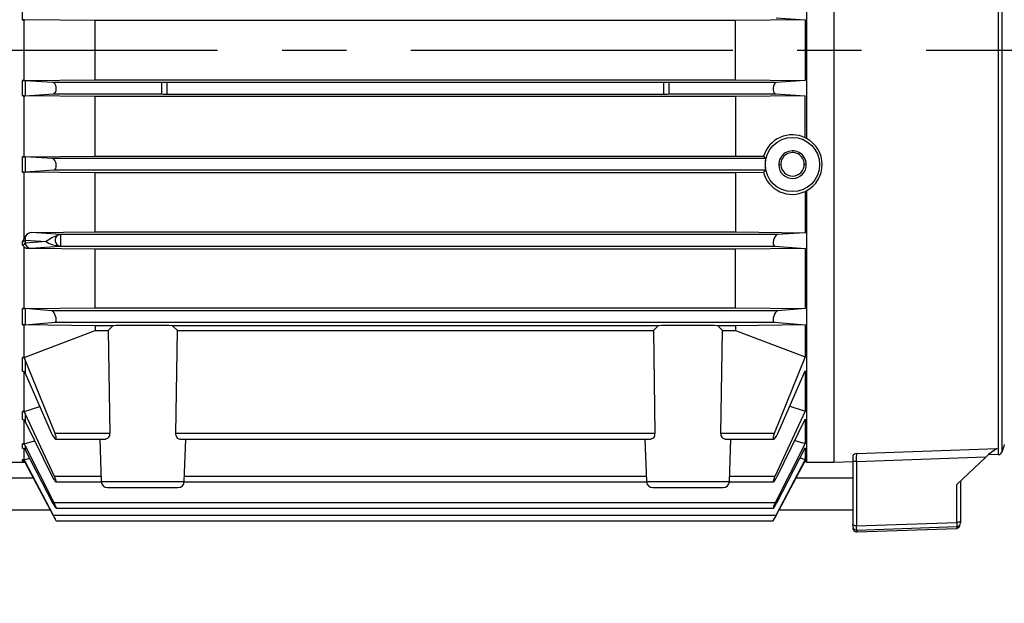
# Model space of a CAD drawing. Header units: inches. Extents: x 0 to 44, y 0 to 34.
# Tile 4 of 18: x 11.7 to 17.8, y 6.8 to 10.4. Entities that reach past the tile are written whole.
import ezdxf

# ---------------------------------------------------------------- set-up
doc = ezdxf.new("R2010")
doc.units = ezdxf.units.IN
doc.header["$LTSCALE"] = 4
doc.header["$MEASUREMENT"] = 0
doc.linetypes.add('CENTERX2', pattern=[0.8, 0.5, -0.1, 0.1, -0.1])
doc.layers.add('CENTER', color=40, linetype='CENTERX2')
doc.layers.add('DIMENSIONS', color=140, linetype='Continuous', lineweight=25)
doc.styles.add('SLDTEXTSTYLE0', font='TXT', dxfattribs={"width": 0.7})
doc.dimstyles.new('SLDDIMSTYLE2', dxfattribs={"dimtxt": 0.277778, "dimasz": 0.52, "dimexe": 0, "dimexo": 0.0625, "dimgap": 0.069444, "dimtad": 0, "dimtih": 1, "dimtoh": 1, "dimrnd": 1e-09, "dimdsep": 46, "dimtxsty": 'SLDTEXTSTYLE0', "dimsah": 1, "dimcen": 0.09, "dimadec": 0, "dimazin": 2, "dimtfac": 1, "dimtmove": 0, "dimatfit": 0, "dimfxl": 0, "dimfrac": 2, "dimtolj": 1, "dimtzin": 12, "dimarcsym": 0})

# ---------------------------------------------------------------- blocks, each defined once
blk = doc.blocks.new('_D_3')
at = {"layer": 'DIMENSIONS'}
for p, q in [((18.9288, 9.611), (18.9288, 4.8818)), ((18.7488, 7.7547), (18.7488, 6.7813)), ((18.7488, 6.5413), (18.7488, 4.8818)), ((18.7488, 5.3818), (17.7488, 5.3818)), ((18.9288, 5.3818), (19.901, 5.3818)), ((20.2775, 5.3813), (20.1842, 5.3813)), ((20.1842, 5.3813), (20.1842, 4.9395)), ((20.872, 5.3813), (20.9653, 5.3813)), ((20.9653, 5.3813), (20.9653, 4.9395)), ((20.1842, 4.9395), (20.2775, 4.9395)), ((20.9653, 4.9395), (20.872, 4.9395))]:
    blk.add_line(p, q, dxfattribs=at)
for points in [[(18.7488, 5.3818), (18.2288, 5.4618), (18.2288, 5.3018)], [(18.9288, 5.3818), (19.4488, 5.3018), (19.4488, 5.4618)]]:
    blk.add_solid(points, dxfattribs=at)
at = {"layer": 'DIMENSIONS', "char_height": 0.27778, "attachment_point": 1, "style": 'SLDTEXTSTYLE0'}
for s, insert in [('0.18', (20.1619, 5.8016)), ('4.6', (20.2775, 5.2976))]:
    blk.add_mtext(s, dxfattribs=dict(at, insert=insert))
blk = doc.blocks.new('_D_7')
at = {"layer": 'DIMENSIONS'}
for p, q in [((18.1212, 6.5413), (18.1212, 5.5018)), ((18.7488, 6.5413), (18.7488, 3.8048)), ((18.1212, 5.2618), (18.1212, 3.8048)), ((18.1212, 4.3048), (17.1212, 4.3048)), ((18.7488, 4.3048), (19.6596, 4.3048)), ((20.0361, 4.3042), (19.9428, 4.3042)), ((19.9428, 4.3042), (19.9428, 3.8625)), ((20.8617, 4.3042), (20.9551, 4.3042)), ((20.9551, 4.3042), (20.9551, 3.8625)), ((19.9428, 3.8625), (20.0361, 3.8625)), ((20.9551, 3.8625), (20.8617, 3.8625))]:
    blk.add_line(p, q, dxfattribs=at)
for points in [[(18.1212, 4.3048), (17.6012, 4.3848), (17.6012, 4.2248)], [(18.7488, 4.3048), (19.2688, 4.2248), (19.2688, 4.3848)]]:
    blk.add_solid(points, dxfattribs=at)
at = {"layer": 'DIMENSIONS', "char_height": 0.27778, "attachment_point": 1, "style": 'SLDTEXTSTYLE0'}
for s, insert in [('0.63', (20.0361, 4.7245)), ('15.9', (20.0361, 4.2206))]:
    blk.add_mtext(s, dxfattribs=dict(at, insert=insert))

msp = doc.modelspace()

# ---------------------------------------------------------------- linework, layer by layer
for p, q in [((16.6134, 11.4842), (16.6134, 9.6567)), ((16.7827, 11.4842), (16.7827, 9.5424)), ((16.7827, 11.4842), (16.7827, 10.2047)), ((17.8268, 11.2647), (17.8268, 7.7083)), ((17.8049, 11.2479), (17.8049, 7.6933)), ((11.7433, 10.3937), (11.7433, 10.4884)), ((16.4257, 10.4055), (16.606, 10.3936)), ((11.7551, 10.3937), (11.7433, 10.3937)), ((12.1959, 10.3896), (11.7551, 10.3937)), ((11.7551, 10.0157), (11.7551, 10.3937)), ((16.1726, 10.3896), (12.1959, 10.3896)), ((12.1959, 10.0198), (12.1959, 10.3896)), ((16.606, 10.3936), (16.1726, 10.3896)), ((16.1726, 10.0198), (16.1726, 10.3896)), ((16.606, 10.3936), (16.606, 10.0157)), ((16.7827, 10.2047), (16.7827, 7.6456)), ((11.7433, 10.0157), (11.7551, 10.0157)), ((11.7433, 9.9209), (11.7433, 10.0157)), ((11.7551, 10.0157), (12.1959, 10.0198)), ((11.7607, 10.0153), (11.7607, 9.9213)), ((11.9344, 10.0039), (11.7607, 10.0153)), ((12.6099, 10.0039), (11.9344, 10.0039)), ((12.1959, 10.0198), (16.1726, 10.0198)), ((12.6094, 10.0033), (12.6099, 10.0039)), ((12.6094, 9.933), (12.6094, 10.0033)), ((12.6409, 10.0048), (12.6409, 9.9319)), ((15.7275, 10.0048), (12.6409, 10.0048)), ((15.7275, 9.9319), (15.7275, 10.0048)), ((15.7586, 10.0039), (15.759, 10.0033)), ((16.4257, 10.0039), (15.7586, 10.0039)), ((15.759, 10.0033), (15.759, 9.933)), ((16.1726, 10.0198), (16.606, 10.0157)), ((16.606, 10.0157), (16.4257, 10.0039)), ((11.7551, 9.9209), (11.7433, 9.9209)), ((12.1959, 9.9168), (11.7551, 9.9209)), ((11.7551, 9.5433), (11.7551, 9.9209)), ((11.7607, 9.9213), (11.9374, 9.933)), ((11.9374, 9.933), (12.6094, 9.933)), ((16.1726, 9.9168), (12.1959, 9.9168)), ((12.1959, 9.5475), (12.1959, 9.9168)), ((12.6094, 9.933), (12.6094, 9.933)), ((12.6409, 9.9319), (15.7275, 9.9319)), ((15.759, 9.933), (16.4227, 9.933)), ((15.759, 9.933), (15.759, 9.933)), ((16.606, 9.9209), (16.1726, 9.9168)), ((16.1726, 9.9168), (16.1726, 9.5475)), ((16.4227, 9.933), (16.606, 9.9209)), ((16.606, 9.6605), (16.606, 9.9209)), ((16.606, 9.6605), (16.6134, 9.6574)), ((11.7433, 9.5433), (11.7551, 9.5433)), ((11.7433, 9.4478), (11.7433, 9.5433)), ((11.7551, 9.5433), (12.1959, 9.5475)), ((11.7607, 9.5429), (11.7607, 9.4482)), ((11.9313, 9.5315), (11.7607, 9.5429)), ((12.1959, 9.5475), (16.1726, 9.5475)), ((16.1726, 9.5475), (16.3475, 9.5458)), ((16.7827, 9.5424), (16.7827, 7.6456)), ((11.9309, 9.5315), (11.9286, 9.5315)), ((16.3588, 9.5315), (11.9313, 9.5315)), ((16.4412, 9.4912), (16.454, 9.4938)), ((16.5996, 9.4978), (16.6123, 9.496)), ((11.7551, 9.4478), (11.7433, 9.4478)), ((12.1959, 9.4434), (11.7551, 9.4478)), ((11.7551, 9.0349), (11.7551, 9.4478)), ((11.7607, 9.4482), (11.9405, 9.4606)), ((11.9405, 9.4606), (16.3588, 9.4606)), ((16.1726, 9.4434), (12.1959, 9.4434)), ((12.1959, 9.0759), (12.1959, 9.4434)), ((16.3467, 9.4452), (16.1726, 9.4434)), ((16.1726, 9.4434), (16.1726, 9.0759)), ((16.606, 9.3278), (16.6134, 9.3309)), ((16.606, 9.3278), (16.606, 9.0714)), ((16.6134, 9.3316), (16.6134, 7.6456)), ((11.7551, 9.0349), (11.7643, 9.0512)), ((11.8018, 9.0718), (12.1959, 9.0759)), ((11.9805, 9.059), (11.8018, 9.0718)), ((11.9805, 9.059), (11.9805, 8.9881)), ((16.4319, 9.059), (11.9805, 9.059)), ((12.1959, 9.0759), (16.1726, 9.0759)), ((16.1726, 9.0759), (16.606, 9.0714)), ((16.606, 9.0714), (16.4319, 9.059)), ((11.7433, 8.994), (11.7433, 9.0159)), ((11.7551, 8.9833), (11.7433, 8.994)), ((11.7607, 9.0244), (11.8907, 9.0158)), ((11.7607, 9.0244), (11.7607, 9.0053)), ((11.8907, 9.0158), (11.7607, 9.0053)), ((11.7551, 8.6001), (11.7551, 8.9833)), ((11.7799, 8.9738), (11.7954, 8.9745)), ((12.1959, 8.9692), (11.7799, 8.9738)), ((11.7954, 8.9745), (11.9768, 8.988)), ((11.9805, 8.9881), (16.4166, 8.9881)), ((16.1726, 8.9692), (12.1959, 8.9692)), ((12.1959, 8.6053), (12.1959, 8.9692)), ((16.606, 8.974), (16.1726, 8.9692)), ((16.1726, 8.6053), (16.1726, 8.9692)), ((16.4166, 8.9881), (16.606, 8.974)), ((16.606, 8.974), (16.606, 8.6002)), ((11.7433, 8.6001), (11.7551, 8.6001)), ((11.7433, 8.4992), (11.7433, 8.6001)), ((11.7551, 8.6001), (12.1959, 8.6053)), ((11.7607, 8.5996), (11.7607, 8.4997)), ((11.925, 8.5866), (11.7607, 8.5996)), ((16.4351, 8.5866), (11.925, 8.5866)), ((12.1959, 8.6053), (16.1726, 8.6053)), ((16.1726, 8.6053), (16.606, 8.6002)), ((16.606, 8.6002), (16.4351, 8.5866)), ((11.7607, 8.4997), (11.9465, 8.5157)), ((11.9465, 8.5157), (16.4136, 8.5157)), ((16.4136, 8.5157), (16.606, 8.4991)), ((11.7551, 8.4992), (11.7433, 8.4992)), ((11.7551, 8.2968), (11.7551, 8.4992)), ((12.1959, 8.4934), (11.7551, 8.4992)), ((11.7551, 8.2968), (12.1959, 8.4641)), ((12.3059, 8.4934), (12.1959, 8.4934)), ((12.1959, 8.4934), (12.1959, 8.4641)), ((12.1959, 8.4641), (12.2766, 8.4641)), ((12.2766, 8.4641), (12.3059, 8.4934)), ((12.2766, 8.4641), (12.2867, 7.824)), ((15.6917, 8.4934), (12.6768, 8.4934)), ((12.6768, 8.4934), (12.706, 8.4641)), ((12.6959, 7.824), (12.706, 8.4641)), ((12.706, 8.4641), (15.6625, 8.4641)), ((15.6625, 8.4641), (15.6917, 8.4934)), ((15.6625, 8.4641), (15.6726, 7.824)), ((16.1726, 8.4934), (16.0626, 8.4934)), ((16.0918, 8.4641), (16.0626, 8.4934)), ((16.0817, 7.824), (16.0918, 8.4641)), ((16.0918, 8.4641), (16.1726, 8.4641)), ((16.606, 8.4991), (16.1726, 8.4934)), ((16.1726, 8.4934), (16.1726, 8.4641)), ((16.1726, 8.4641), (16.606, 8.2995)), ((16.606, 8.4991), (16.606, 8.2995)), ((11.7433, 8.2968), (11.7551, 8.2968)), ((11.7433, 8.2112), (11.7433, 8.2968)), ((11.9465, 7.824), (11.7607, 8.2824)), ((11.7607, 8.2824), (11.7607, 8.1982)), ((16.606, 8.2995), (16.4136, 7.824)), ((11.7551, 7.961), (11.7551, 8.2112)), ((11.7607, 8.1982), (11.925, 7.824)), ((16.4351, 7.824), (16.606, 8.2136)), ((16.606, 8.2136), (16.606, 7.9632)), ((11.7433, 7.961), (11.7551, 7.961)), ((11.7433, 7.9103), (11.7433, 7.961)), ((11.7551, 7.961), (11.8515, 7.9913)), ((16.606, 7.9632), (16.4166, 7.5575)), ((16.5095, 7.9936), (16.606, 7.9632)), ((11.7551, 7.7601), (11.7551, 7.9103)), ((11.7607, 7.9488), (11.7607, 7.8988)), ((11.9435, 7.5575), (11.7607, 7.9488)), ((11.7607, 7.8988), (11.9281, 7.5575)), ((16.4319, 7.5575), (16.606, 7.9124)), ((16.606, 7.9124), (16.606, 7.7622)), ((11.7551, 7.7601), (11.8197, 7.7785)), ((12.2867, 7.824), (11.9465, 7.824)), ((11.9506, 7.7897), (12.2628, 7.7897)), ((12.2245, 7.7897), (12.2337, 7.5261)), ((15.6726, 7.824), (12.6959, 7.824)), ((12.7198, 7.7897), (15.6486, 7.7897)), ((12.749, 7.5261), (12.7582, 7.7897)), ((15.6103, 7.7897), (15.6195, 7.5261)), ((16.4136, 7.824), (16.0817, 7.824)), ((16.1057, 7.7897), (16.4095, 7.7897)), ((16.1348, 7.5261), (16.144, 7.7897)), ((16.5414, 7.7806), (16.606, 7.7622)), ((11.7433, 7.7601), (11.7551, 7.7601)), ((11.7433, 7.7326), (11.7433, 7.7601)), ((11.7551, 7.6614), (11.7551, 7.7326)), ((11.9405, 7.3938), (11.7607, 7.7491)), ((11.7607, 7.7491), (11.7607, 7.7219)), ((11.7607, 7.7219), (11.9313, 7.3938)), ((16.606, 7.7622), (16.4196, 7.3938)), ((16.4288, 7.3938), (16.606, 7.7346)), ((16.606, 7.7346), (16.606, 7.6634)), ((16.9252, 7.6996), (17.7971, 7.7306)), ((11.5858, 7.6456), (11.7551, 7.6456)), ((11.7433, 7.6614), (11.7551, 7.6614)), ((11.7433, 7.6526), (11.7433, 7.6614)), ((11.7551, 7.6614), (11.7875, 7.6702)), ((11.7551, 7.6456), (11.7551, 7.6526)), ((11.7551, 7.6456), (11.7574, 7.6462)), ((11.9374, 7.3155), (11.7607, 7.6509)), ((11.7607, 7.6509), (11.7607, 7.6422)), ((16.606, 7.6634), (16.4227, 7.3155)), ((16.4257, 7.3155), (16.606, 7.6546)), ((16.5736, 7.6722), (16.606, 7.6634)), ((16.6028, 7.6485), (16.606, 7.6476)), ((16.606, 7.6476), (16.6134, 7.6614)), ((16.606, 7.6546), (16.606, 7.6476)), ((16.6134, 7.6456), (16.7827, 7.6456)), ((16.7827, 7.6456), (16.9008, 7.6498)), ((16.9008, 7.6868), (16.9008, 7.6573)), ((16.9008, 7.6573), (16.9008, 7.2586)), ((17.7271, 7.6779), (16.9247, 7.6492)), ((16.9247, 7.6492), (16.9247, 7.2505)), ((17.7271, 7.6779), (17.5463, 7.5072)), ((17.8049, 7.6933), (17.7416, 7.6911)), ((11.7607, 7.6422), (11.9344, 7.3155)), ((11.8112, 7.5472), (11.4874, 7.5472)), ((12.2326, 7.5575), (11.9435, 7.5575)), ((11.9523, 7.5233), (12.2339, 7.5233)), ((12.2337, 7.5261), (12.749, 7.5261)), ((12.7488, 7.5233), (15.6197, 7.5233)), ((15.6184, 7.5575), (12.7501, 7.5575)), ((15.6195, 7.5261), (16.1348, 7.5261)), ((16.1346, 7.5233), (16.4079, 7.5233)), ((16.4166, 7.5575), (16.1359, 7.5575)), ((16.9008, 7.5472), (16.5489, 7.5472)), ((17.5697, 7.5293), (17.5697, 7.2803)), ((12.273, 7.4881), (12.4913, 7.4881)), ((12.4913, 7.4881), (12.7097, 7.4881)), ((15.6588, 7.4881), (15.8772, 7.4881)), ((15.8772, 7.4881), (16.0955, 7.4881)), ((17.5463, 7.2722), (17.5463, 7.5072)), ((11.3974, 7.3504), (11.9158, 7.3504)), ((16.4196, 7.3938), (11.9405, 7.3938)), ((11.9533, 7.3596), (16.4069, 7.3596)), ((16.4443, 7.3504), (16.9008, 7.3504)), ((16.4227, 7.3155), (11.9374, 7.3155)), ((11.9538, 7.2813), (16.4064, 7.2813)), ((17.5697, 7.2803), (17.5697, 7.27)), ((16.9008, 7.2586), (16.9008, 7.2483)), ((16.9247, 7.2505), (17.5463, 7.2722)), ((16.9252, 7.2248), (17.5469, 7.2465)), ((16.9252, 7.2134), (17.5469, 7.2351)), ((16.9252, 7.2248), (16.9252, 7.2134)), ((17.5469, 7.2465), (17.5469, 7.2351))]:
    msp.add_line(p, q)
at = {"flags": 128}
for points in [[(11.9374, 9.933), (11.944, 9.9359), (11.9496, 9.9435), (11.9529, 9.9541), (11.954, 9.9654), (11.9532, 9.976), (11.9508, 9.9857), (11.947, 9.9942), (11.9418, 10.0006), (11.9353, 10.0038), (11.9344, 10.0039)], [(16.4257, 10.0039), (16.4188, 10.001), (16.4125, 9.9932), (16.4082, 9.982), (16.4063, 9.9702), (16.4064, 9.9593), (16.4082, 9.9497), (16.4114, 9.9417), (16.4161, 9.9358), (16.4227, 9.933)], [(16.3475, 9.5458), (16.3573, 9.5333), (16.3588, 9.5315)], [(11.9405, 9.4606), (11.9465, 9.4633), (11.9512, 9.4705), (11.9536, 9.4805), (11.9539, 9.4913), (11.9524, 9.5017), (11.9495, 9.5117), (11.9452, 9.5206), (11.9394, 9.5276), (11.9326, 9.5313), (11.9313, 9.5315)], [(16.3588, 9.4606), (16.3496, 9.449), (16.3467, 9.4452)], [(16.4319, 9.059), (16.425, 9.056), (16.418, 9.0484), (16.4119, 9.037), (16.4078, 9.024), (16.4062, 9.0122), (16.4065, 9.0025), (16.4085, 8.9952), (16.4119, 8.9902), (16.4166, 8.9881)], [(11.9465, 8.5157), (11.9507, 8.518), (11.9534, 8.5241), (11.9539, 8.5328), (11.9528, 8.5425), (11.9501, 8.5529), (11.946, 8.5635), (11.9404, 8.5735), (11.9338, 8.5817), (11.9269, 8.5862), (11.925, 8.5866)], [(16.4351, 8.5866), (16.4286, 8.5837), (16.4217, 8.5765), (16.415, 8.5652), (16.4097, 8.5519), (16.4068, 8.5394), (16.4061, 8.5294), (16.4073, 8.5221), (16.4099, 8.5174), (16.4136, 8.5157)], [(11.925, 7.824), (11.9315, 7.8111), (11.9384, 7.8004), (11.9451, 7.7927), (11.9504, 7.7897), (11.9533, 7.7917), (11.9539, 7.7972), (11.9528, 7.8048), (11.9502, 7.8141), (11.9465, 7.824)], [(12.7198, 7.7901), (12.7183, 7.7898), (12.71, 7.7933), (12.7019, 7.802), (12.6978, 7.811), (12.696, 7.8201), (12.6959, 7.824)], [(16.4136, 7.824), (16.4094, 7.8126), (16.4067, 7.8022), (16.4062, 7.7949), (16.4073, 7.7908), (16.41, 7.7898), (16.4141, 7.7919), (16.4196, 7.7977), (16.4263, 7.8073), (16.4332, 7.82), (16.4351, 7.824)], [(16.9247, 7.6492), (16.92, 7.6494), (16.9156, 7.6498), (16.9114, 7.6506), (16.9078, 7.6516), (16.9048, 7.6528), (16.9026, 7.6542), (16.9012, 7.6557), (16.9008, 7.6573)], [(16.9247, 7.6492), (16.9249, 7.6671), (16.925, 7.6821), (16.9252, 7.6932), (16.9252, 7.6996)], [(11.9281, 7.5575), (11.9351, 7.5444), (11.9421, 7.5334), (11.9482, 7.5259), (11.9523, 7.5233), (11.9539, 7.5251), (11.9535, 7.5302), (11.9516, 7.5375), (11.9482, 7.5468), (11.9435, 7.5575)], [(16.4166, 7.5575), (16.4114, 7.5456), (16.4077, 7.5348), (16.4062, 7.5275), (16.4066, 7.5239), (16.4086, 7.5235), (16.4121, 7.5261), (16.417, 7.5321), (16.4233, 7.5416), (16.4302, 7.5541), (16.4319, 7.5575)], [(11.9313, 7.3938), (11.9384, 7.3808), (11.9451, 7.3696), (11.9504, 7.3622), (11.9533, 7.3596), (11.9539, 7.3612), (11.9528, 7.3658), (11.9502, 7.3729), (11.9461, 7.3822), (11.9405, 7.3938)], [(16.4196, 7.3938), (16.4136, 7.3815), (16.4089, 7.3704), (16.4065, 7.3632), (16.4062, 7.3599), (16.4077, 7.3601), (16.4106, 7.3633), (16.4149, 7.3695), (16.4207, 7.379), (16.4274, 7.3912), (16.4288, 7.3938)], [(11.9344, 7.3155), (11.9413, 7.3025), (11.9476, 7.2913), (11.9519, 7.284), (11.9538, 7.2813), (11.9537, 7.2825), (11.9519, 7.2866), (11.9487, 7.2934), (11.944, 7.3028), (11.9374, 7.3155)], [(16.4227, 7.3155), (16.4161, 7.3028), (16.4105, 7.2916), (16.4072, 7.2843), (16.4061, 7.2814), (16.4069, 7.2821), (16.4093, 7.2857), (16.4131, 7.2923), (16.4183, 7.3017), (16.4248, 7.3137), (16.4257, 7.3155)], [(17.5697, 7.2803), (17.5692, 7.2787), (17.5679, 7.2772), (17.5657, 7.2758), (17.5628, 7.2746), (17.5593, 7.2736), (17.5553, 7.2728), (17.5509, 7.2724), (17.5463, 7.2722)], [(16.9247, 7.2505), (16.92, 7.2506), (16.9156, 7.2511), (16.9114, 7.2518), (16.9078, 7.2528), (16.9048, 7.2541), (16.9026, 7.2555), (16.9012, 7.257), (16.9008, 7.2586)], [(16.9252, 7.2248), (16.9252, 7.2273), (16.9251, 7.2327), (16.9249, 7.2407), (16.9247, 7.2505)], [(17.5463, 7.2722), (17.5465, 7.2624), (17.5467, 7.2544), (17.5468, 7.249), (17.5469, 7.2465)], [(17.5469, 7.2351), (17.5646, 7.2463), (17.5681, 7.2615)]]:
    msp.add_lwpolyline(points, dxfattribs=at)
msp.add_circle((16.5266, 9.4946), 0.1685)
for centre, radius, start, end in [((11.7459, 10.682), 0.2883, 269.47456, 272.92986), ((11.7459, 9.7274), 0.2883, 87.07014, 90.52544), ((12.6366, 9.6237), 0.3811, 89.34818, 94.01648), ((15.7356, 9.7502), 0.2547, 84.82395, 91.81138), ((11.7459, 10.2077), 0.2868, 269.47733, 272.951), ((12.6319, 10.1238), 0.1921, 263.27987, 272.6889), ((15.7341, 10.1926), 0.2607, 268.55083, 275.4804), ((16.525, 9.4944), 0.1848, 64.00006, 163.83652), ((16.5264, 9.4942), 0.1844, 298.15146, 61.84854), ((11.7459, 9.2589), 0.2844, 87.01609, 90.5186), ((16.5268, 9.494), 0.0856, 1.36468, 181.83018), ((16.5268, 9.496), 0.0728, 1.43094, 181.75429), ((16.6907, 9.496), 0.3338, 173.90668, 186.09332), ((16.5268, 9.4938), 0.0856, 181.723, 1.47186), ((16.5268, 9.496), 0.0728, 181.75429, 1.43094), ((11.7448, 9.7728), 0.325, 269.73922, 272.80427), ((16.5249, 9.4938), 0.1847, 195.2575, 296.05076), ((11.8033, 9.0323), 0.0434, 154.21085, 190.50731), ((11.8043, 9.0228), 0.0491, 92.83704, 144.62584), ((12.0653, 8.7827), 0.2912, 110.17071, 126.83949), ((11.9837, 9.0243), 0.0369, 120.68894, 259.24307), ((11.9825, 9.0053), 0.0538, 92.18463, 109.19477), ((11.6152, 9.1085), 0.1581, 324.12073, 332.25944), ((11.7436, 9.0371), 0.0212, 269.14743, 323.44284), ((11.743, 9.0135), 0.0195, 270.90443, 334.9743), ((11.7975, 9.0119), 0.0374, 190.18634, 266.88084), ((11.9901, 9.1767), 0.1892, 238.29313, 265.97811), ((11.779, 9.0087), 0.035, 226.7881, 271.48895), ((11.9816, 8.9122), 0.076, 90.86351, 93.62903), ((11.7454, 8.3485), 0.2516, 86.5209, 90.48104), ((11.7453, 8.7292), 0.23, 269.4943, 273.82753), ((11.7414, 8.2768), 0.02, 15.95475, 84.63602), ((11.7421, 8.1915), 0.0197, 19.7533, 86.55224), ((11.7425, 7.9413), 0.0197, 22.48656, 87.66921), ((11.7428, 7.8906), 0.0197, 24.68713, 88.58054), ((12.2569, 7.8196), 0.0301, 281.23635, 8.26182), ((15.6428, 7.8196), 0.0301, 281.23635, 8.26182), ((16.1115, 7.8196), 0.0301, 171.73818, 258.76365), ((11.743, 7.7405), 0.0197, 25.98308, 89.12699), ((11.7431, 7.7129), 0.0197, 27.10932, 89.61043), ((17.9489, 7.4564), 0.3134, 118.95599, 135.04101), ((17.8052, 7.7165), 0.0232, 269.22419, 339.29267), ((25.0169, 5.4373), 7.5402, 162.09088, 162.47127), ((11.7432, 7.6417), 0.0197, 27.64628, 89.8444), ((11.7433, 7.6329), 0.0197, 27.99482, 89.99764), ((16.9304, 7.6599), 0.04, 97.3989, 137.72946), ((12.273, 7.5275), 0.0394, 182, 270), ((12.7097, 7.5275), 0.0394, 270, 358), ((15.6588, 7.5275), 0.0394, 182, 270), ((16.0955, 7.5275), 0.0394, 270, 358), ((16.9244, 7.2483), 0.0236, 180.11417, 272.09586), ((16.9244, 7.237), 0.0236, 179.99857, 272.00104), ((17.5461, 7.27), 0.0236, 271.8788, 359.89598)]:
    msp.add_arc(centre, radius, start, end)
for centre in [(12.4913, 8.4855), (15.8772, 8.4855)]:
    msp.add_ellipse(centre, major_axis=(0.2912, 0), ratio=0.034921, start_param=0.880225, end_param=2.261368)
at = {"layer": 'CENTER'}
msp.add_line((4.5562, 10.2047), (20.9077, 10.2047), dxfattribs=at)

# ---------------------------------------------------------------- dimensions: what is measured, and where the dimension line sits
at = {"layer": 'DIMENSIONS'}
for base, p1, p2, picture, middle in [((18.7488, 5.3818), (18.9288, 9.811), (18.7488, 7.9547), '_D_3', (20.5747, 5.3818)), ((18.7488, 4.3048), (18.1212, 6.9567), (18.7488, 6.9567), '_D_7', (20.4489, 4.3048))]:
    dim = msp.add_linear_dim(base=base, p1=p1, p2=p2, dimstyle='SLDDIMSTYLE2', dxfattribs=at)
    dim.commit()
    dim.dimension.update_dxf_attribs({"geometry": picture, "text_midpoint": middle, "dimtype": 160})

doc.saveas('drawing.dxf')
